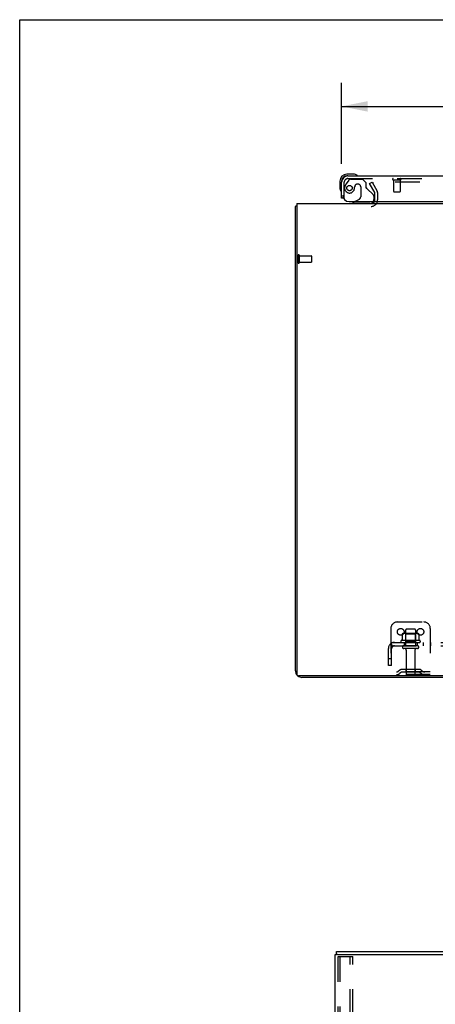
# Model space of a CAD drawing. Header units: inches. Extents: x 0 to 170, y 0 to 110.
# Tile 6 of 15: x 0 to 16, y 73 to 110. Entities that reach past the tile are written whole.
import ezdxf

# ---------------------------------------------------------------- set-up
doc = ezdxf.new("R2010")
doc.units = ezdxf.units.IN
doc.header["$LTSCALE"] = 9.35
doc.header["$MEASUREMENT"] = 0
doc.linetypes.add('HIDDEN', pattern=[0.2, 0.1, -0.1])
doc.layers.get('0').update_dxf_attribs({"linetype": 'CONTINUOUS'})
for name, color, linetype in [('DEFAULT_2', 8, 'HIDDEN'), ('DIMENSIONS', 7, 'CONTINUOUS'), ('DOOR_ASSEMBLY', 7, 'CONTINUOUS'), ('SUBPANEL', 7, 'CONTINUOUS')]:
    doc.layers.add(name, color=color, linetype=linetype)
doc.styles.get("Standard").update_dxf_attribs({"font": 'arial.ttf'})
doc.dimstyles.new('DIMSTYLE_1', dxfattribs={"dimtxt": 0.75, "dimasz": 1, "dimexe": 0.09, "dimexo": 0.07, "dimgap": 0.0375, "dimtad": 0, "dimtih": 1, "dimtoh": 1, "dimzin": 4, "dimdsep": 46, "dimtxsty": 'Standard', "dimblk": '_FILLED', "dimblk1": '_FILLED', "dimblk2": '_FILLED', "dimcen": 0.09, "dimadec": 3, "dimazin": 1, "dimtfac": 1, "dimtdec": 3, "dimtofl": 0, "dimtmove": 0, "dimatfit": 3, "dimldrblk": '_FILLED', "dimfxl": 0, "dimtolj": 1, "dimtzin": 4, "dimarcsym": 0})

# ---------------------------------------------------------------- blocks, each defined once
blk = doc.blocks.new('_FILLED')
at = {"color": 0, "linetype": 'ByBlock'}
blk.add_solid([(0, 0), (-1, 0.2), (-1, -0.2)], dxfattribs=at)
blk = doc.blocks.new('*D7')
at = {"layer": 'DIMENSIONS', "color": 2, "linetype": 'Continuous'}
for p, q in [((12.23, 104.52), (12.23, 107.604)), ((36.417, 104.52), (36.417, 107.604)), ((12.23, 106.704), (20.923, 106.704)), ((36.417, 106.704), (27.724, 106.704))]:
    blk.add_line(p, q, dxfattribs=at)
at = {"layer": 'DIMENSIONS', "color": 2, "linetype": 'Continuous', "rotation": 180}
blk.add_blockref('_FILLED', (12.23, 106.704), dxfattribs=at)
at = {"layer": 'DIMENSIONS', "color": 2, "linetype": 'Continuous'}
blk.add_blockref('_FILLED', (36.417, 106.704), dxfattribs=at)
at = {"layer": 'DIMENSIONS', "color": 2, "linetype": 'Continuous', "insert": (24.323, 107.079), "char_height": 0.75, "width": 6.05019, "attachment_point": 2, "line_spacing_factor": 0.9}
blk.add_mtext('24.19 DOOR', dxfattribs=at)

msp = doc.modelspace()

# ---------------------------------------------------------------- linework, layer by layer
at = {"color": 7, "linetype": 'Continuous'}
for p, q in [((0, 0), (0, 110)), ((0, 110), (170, 110)), ((12.036, 74.482), (12.036, 74.586)), ((12.074, 74.482), (12.04, 74.482))]:
    msp.add_line(p, q, dxfattribs=at)
at = {"color": 3, "linetype": 'Continuous'}
for p, q in [((10.48, 85.255), (10.48, 102.905)), ((10.532, 103.009), (10.532, 85.121)), ((10.532, 103.009), (38.678, 103.009)), ((38.618, 85.061), (10.592, 85.061)), ((17.98, 85.009), (10.726, 85.009)), ((11.984, 6.69), (11.984, 74.482)), ((11.984, 74.482), (12.04, 74.482)), ((12.036, 74.586), (29.738, 74.586)), ((12.074, 74.482), (29.738, 74.482))]:
    msp.add_line(p, q, dxfattribs=at)
for points in [[(10.514, 102.921), (10.507, 102.919), (10.504, 102.918), (10.501, 102.918), (10.498, 102.917), (10.495, 102.916), (10.492, 102.916), (10.49, 102.915), (10.488, 102.914), (10.486, 102.913), (10.484, 102.912), (10.483, 102.911), (10.482, 102.91), (10.481, 102.909), (10.48, 102.908), (10.48, 102.906), (10.48, 102.905)], [(10.532, 102.925), (10.53, 102.924), (10.526, 102.923), (10.522, 102.922), (10.518, 102.921), (10.514, 102.921)]]:
    msp.add_lwpolyline(points, dxfattribs=at)
for centre, radius, start, end in [((13.358, 103.151), 0.142, 270, 333.5225), ((10.726, 85.255), 0.246, 180, 219.4476), ((10.592, 85.121), 0.06, 180, 270), ((10.726, 85.255), 0.246, 230.5532, 270)]:
    msp.add_arc(centre, radius, start, end, dxfattribs=at)
at = {"layer": 'DEFAULT_2', "color": 8, "linetype": 'HIDDEN'}
for p, q in [((13.3, 103.769), (13.39, 103.821)), ((13.496, 103.43), (13.3, 103.769)), ((13.39, 103.821), (13.586, 103.482)), ((35.773, 103.821), (13.436, 103.821)), ((13.501, 103.151), (13.501, 103.413)), ((13.605, 103.151), (13.605, 103.413)), ((10.584, 101.047), (10.584, 100.763)), ((10.627, 101.047), (10.627, 100.763)), ((10.627, 101.029), (11.074, 101.029)), ((10.627, 100.781), (11.074, 100.781)), ((11.084, 101.019), (11.084, 100.791)), ((14.105, 86.863), (14.105, 85.113)), ((14.355, 87.113), (15.355, 87.113)), ((14.667, 86.808), (14.667, 86.213)), ((15.012, 86.838), (14.697, 86.838)), ((15.042, 86.808), (15.042, 86.213)), ((15.605, 86.863), (15.605, 85.113)), ((14.536, 86.653), (14.536, 86.434)), ((15.11, 86.674), (14.599, 86.674)), ((14.671, 86.654), (14.651, 86.674)), ((14.671, 86.358), (14.671, 86.654)), ((15.038, 86.654), (14.671, 86.654)), ((15.038, 86.654), (15.058, 86.674)), ((15.038, 86.358), (15.038, 86.654)), ((15.174, 86.653), (15.174, 86.434)), ((15.211, 86.408), (14.499, 86.408)), ((14.521, 86.338), (15.189, 86.338)), ((15.112, 86.213), (14.597, 86.213)), ((15.112, 86.103), (14.597, 86.103)), ((14.671, 86.358), (14.651, 86.338)), ((15.038, 86.358), (14.671, 86.358)), ((15.038, 86.358), (15.058, 86.338)), ((14.69, 86.04), (14.69, 85.143)), ((15.02, 86.04), (15.02, 85.143)), ((15.195, 85.307), (14.514, 85.307)), ((14.68, 85.307), (14.68, 85.203)), ((15.03, 85.307), (15.03, 85.203)), ((15.605, 85.217), (14.105, 85.217)), ((15.605, 85.113), (14.105, 85.113)), ((14.448, 85.285), (14.38, 85.237)), ((14.508, 85.201), (14.44, 85.152)), ((15.195, 85.203), (14.514, 85.203)), ((15.201, 85.201), (15.269, 85.152)), ((15.262, 85.285), (15.33, 85.237)), ((12.088, 74.369), (12.088, 6.804)), ((12.109, 74.399), (12.183, 74.399)), ((12.162, 74.369), (12.162, 6.804)), ((12.183, 74.399), (12.663, 74.399)), ((12.559, 6.774), (12.559, 74.399)), ((12.663, 6.774), (12.663, 74.399))]:
    msp.add_line(p, q, dxfattribs=at)
for points in [[(13.436, 103.821), (13.434, 103.821), (13.433, 103.821), (13.431, 103.821), (13.429, 103.82), (13.427, 103.82), (13.426, 103.819), (13.424, 103.818), (13.423, 103.817), (13.421, 103.816), (13.42, 103.815), (13.419, 103.813), (13.418, 103.812), (13.418, 103.81), (13.417, 103.809), (13.417, 103.807), (13.416, 103.806), (13.416, 103.804)], [(13.416, 103.804), (13.416, 103.803), (13.417, 103.801), (13.417, 103.799), (13.418, 103.798), (13.418, 103.796)], [(14.536, 86.434), (14.536, 86.433), (14.536, 86.432), (14.535, 86.431), (14.535, 86.43), (14.535, 86.43), (14.534, 86.429), (14.534, 86.428), (14.533, 86.428), (14.533, 86.428), (14.533, 86.427), (14.533, 86.427), (14.532, 86.427), (14.532, 86.426), (14.532, 86.426), (14.531, 86.426), (14.531, 86.426), (14.531, 86.426), (14.531, 86.426)], [(14.542, 86.662), (14.54, 86.661), (14.539, 86.66), (14.538, 86.659), (14.537, 86.657), (14.536, 86.656), (14.536, 86.654), (14.536, 86.653)], [(15.168, 86.662), (15.169, 86.661), (15.17, 86.66), (15.172, 86.659), (15.172, 86.657), (15.173, 86.656), (15.174, 86.654), (15.174, 86.653)], [(15.179, 86.426), (15.179, 86.426), (15.178, 86.426), (15.178, 86.426), (15.178, 86.426), (15.178, 86.426), (15.177, 86.427), (15.177, 86.427), (15.177, 86.427), (15.176, 86.428), (15.176, 86.428), (15.176, 86.428), (15.175, 86.429), (15.175, 86.43), (15.175, 86.43), (15.174, 86.431), (15.174, 86.432), (15.174, 86.433), (15.174, 86.434)], [(12.109, 74.399), (12.104, 74.397), (12.099, 74.395), (12.094, 74.39), (12.091, 74.384), (12.089, 74.377), (12.088, 74.369)], [(12.183, 74.399), (12.177, 74.397), (12.172, 74.395), (12.168, 74.39), (12.164, 74.384), (12.162, 74.377), (12.162, 74.369)]]:
    msp.add_lwpolyline(points, dxfattribs=at)
for centre in [(14.48, 86.738), (15.23, 86.738)]:
    msp.add_circle(centre, 0.128, dxfattribs=at)
for centre, radius, start, end in [((13.468, 103.413), 0.033, 0, 30), ((13.468, 103.413), 0.137, 0, 30), ((13.358, 103.151), 0.246, 270, 360), ((13.358, 103.151), 0.142, 333.5225, 360), ((10.605, 101.047), 0.0215, 0, 180), ((11.074, 101.019), 0.01, 0, 90), ((10.605, 100.763), 0.0215, 180, 360), ((11.074, 100.791), 0.01, 270, 360), ((14.355, 86.863), 0.25, 90, 180), ((14.697, 86.808), 0.03, 90, 180), ((15.012, 86.808), 0.03, 0, 90), ((15.355, 86.863), 0.25, 0, 90), ((14.599, 86.533), 0.141, 90, 113.95), ((15.11, 86.533), 0.141, 66.05, 90), ((14.521, 86.376), 0.0384, 124.4497, 270), ((14.855, 85.808), 0.698, 117.6814, 120.6631), ((14.597, 86.158), 0.055, 90, 270), ((14.627, 86.04), 0.0625, 0, 90), ((15.082, 86.04), 0.0625, 90, 180), ((15.112, 86.158), 0.055, 270, 90), ((14.855, 85.808), 0.698, 59.3369, 62.3186), ((15.189, 86.376), 0.0384, 270, 55.5503), ((14.514, 85.193), 0.114, 90, 125.7539), ((15.195, 85.193), 0.114, 54.2461, 90), ((14.319, 85.321), 0.104, 270, 305.7539), ((14.319, 85.321), 0.208, 270, 305.7539), ((14.514, 85.193), 0.01, 90, 125.7539), ((14.72, 85.143), 0.03, 180, 270), ((14.99, 85.143), 0.03, 270, 360), ((15.195, 85.193), 0.01, 54.2461, 90), ((15.391, 85.321), 0.208, 234.2461, 270), ((15.391, 85.321), 0.104, 234.2461, 270)]:
    msp.add_arc(centre, radius, start, end, dxfattribs=at)
at = {"layer": 'DOOR_ASSEMBLY', "color": 7, "linetype": 'Continuous'}
for p, q in [((12.689, 104.127), (12.433, 104.127)), ((12.476, 104.067), (12.433, 104.067)), ((12.727, 104.124), (12.689, 104.127)), ((12.17, 103.864), (12.17, 103.608)), ((12.23, 103.864), (12.23, 103.82)), ((12.17, 103.608), (12.173, 103.57)), ((12.305, 103.213), (12.23, 103.213)), ((12.741, 103.088), (12.672, 103.048)), ((12.672, 103.009), (12.672, 103.048))]:
    msp.add_line(p, q, dxfattribs=at)
at = {"layer": 'DOOR_ASSEMBLY', "color": 3, "linetype": 'Continuous'}
for p, q in [((12.476, 104.067), (36.171, 104.067)), ((12.23, 103.213), (12.23, 103.82)), ((12.522, 103.088), (36.355, 103.088))]:
    msp.add_line(p, q, dxfattribs=at)
at = {"layer": 'DOOR_ASSEMBLY', "color": 8, "linetype": 'HIDDEN'}
for p, q in [((12.334, 103.213), (12.334, 103.82)), ((12.51, 103.908), (12.408, 103.764)), ((12.476, 103.963), (36.171, 103.963)), ((12.574, 103.942), (13.026, 103.942)), ((12.731, 103.652), (12.731, 103.663)), ((12.862, 103.75), (12.829, 103.75)), ((12.96, 103.652), (12.96, 103.272)), ((13.152, 103.816), (13.026, 103.942)), ((13.152, 103.816), (13.152, 103.637)), ((14.192, 103.92), (14.476, 103.92)), ((14.21, 103.92), (14.21, 103.473)), ((14.458, 103.92), (14.458, 103.473)), ((13.21, 103.578), (13.429, 103.359)), ((13.459, 103.289), (13.459, 103.166)), ((14.22, 103.463), (14.448, 103.463)), ((12.334, 103.213), (12.305, 103.213)), ((13.302, 103.009), (12.672, 103.009)), ((12.741, 103.088), (12.91, 103.186))]:
    msp.add_line(p, q, dxfattribs=at)
msp.add_circle((12.534, 103.6), 0.101, dxfattribs=at)
at = {"layer": 'DOOR_ASSEMBLY', "color": 7, "linetype": 'Continuous'}
for centre, radius, start, end in [((12.433, 103.864), 0.263, 90, 180), ((12.433, 103.864), 0.203, 90, 180), ((12.689, 103.877), 0.25, 59.1101, 90), ((12.81, 104.082), 0.015, 270, 353.6204), ((12.81, 104.079), 0.015, 6.3796, 59.1101), ((12.42, 103.608), 0.25, 180, 210.8899), ((12.218, 103.487), 0.015, 210.8899, 263.6204), ((12.215, 103.487), 0.015, 276.3796, 360), ((13.302, 103.166), 0.157, 270, 330.1697)]:
    msp.add_arc(centre, radius, start, end, dxfattribs=at)
at = {"layer": 'DOOR_ASSEMBLY', "color": 3, "linetype": 'Continuous'}
for centre, radius, start, end in [((12.476, 103.82), 0.246, 90, 180), ((12.522, 103.338), 0.25, 180, 270)]:
    msp.add_arc(centre, radius, start, end, dxfattribs=at)
at = {"layer": 'DOOR_ASSEMBLY', "color": 8, "linetype": 'HIDDEN'}
for centre, radius, start, end in [((12.476, 103.82), 0.142, 90, 180), ((12.534, 103.6), 0.187, 163.1561, 342.1518), ((12.724, 103.542), 0.386, 144.9, 163.1561), ((12.574, 103.863), 0.079, 90, 144.9), ((12.338, 103.663), 0.393, 342.0702, 358.3401), ((12.829, 103.652), 0.098, 90, 180), ((12.862, 103.652), 0.098, 0, 90), ((14.192, 103.941), 0.0215, 90, 270), ((14.476, 103.941), 0.0215, 270, 90), ((12.86, 103.272), 0.1, 300.092, 360), ((13.191, 103.637), 0.039, 180, 248.3904), ((13.14, 103.508), 0.1, 45, 68.3904), ((13.359, 103.289), 0.1, 0, 45), ((14.22, 103.473), 0.01, 180, 270), ((14.448, 103.473), 0.01, 270, 360), ((13.302, 103.166), 0.157, 330.1697, 360)]:
    msp.add_arc(centre, radius, start, end, dxfattribs=at)
at = {"layer": 'SUBPANEL', "color": 8, "linetype": 'HIDDEN'}
for p, q in [((14.011, 85.463), (14.011, 86.101)), ((14.097, 86.284), (14.177, 86.187)), ((14.136, 86.213), (14.136, 86.338)), ((14.136, 86.338), (35.073, 86.338)), ((14.136, 86.213), (35.073, 86.213)), ((14.136, 85.463), (14.136, 86.101)), ((14.605, 86.338), (14.605, 86.213)), ((15.105, 86.338), (15.105, 86.213)), ((15.333, 86.338), (15.333, 86.213)), ((15.614, 86.338), (15.614, 86.213)), ((14.136, 85.713), (14.011, 85.713)), ((14.136, 85.463), (14.011, 85.463))]:
    msp.add_line(p, q, dxfattribs=at)
for points in [[(14.097, 86.284), (14.1, 86.286), (14.102, 86.288), (14.104, 86.291), (14.106, 86.294), (14.108, 86.297), (14.109, 86.301), (14.111, 86.305), (14.113, 86.308)], [(14.113, 86.308), (14.116, 86.315), (14.117, 86.319), (14.119, 86.322), (14.12, 86.325), (14.122, 86.328), (14.124, 86.33), (14.126, 86.333), (14.128, 86.335), (14.129, 86.336), (14.131, 86.337), (14.133, 86.338), (14.135, 86.338), (14.136, 86.338)], [(14.136, 86.272), (14.136, 86.272), (14.136, 86.273), (14.136, 86.273), (14.136, 86.273), (14.136, 86.272), (14.136, 86.272), (14.136, 86.272), (14.136, 86.271), (14.136, 86.271), (14.136, 86.27), (14.136, 86.27)], [(14.159, 86.209), (14.159, 86.209), (14.159, 86.209), (14.159, 86.209), (14.159, 86.209), (14.159, 86.209), (14.158, 86.21), (14.158, 86.21), (14.158, 86.211), (14.158, 86.211), (14.157, 86.212), (14.157, 86.212), (14.157, 86.213), (14.156, 86.213), (14.156, 86.214), (14.156, 86.214), (14.155, 86.215), (14.155, 86.216), (14.155, 86.216), (14.154, 86.217), (14.154, 86.217), (14.154, 86.218), (14.153, 86.219), (14.153, 86.219), (14.153, 86.22), (14.152, 86.221), (14.152, 86.222), (14.152, 86.222), (14.151, 86.223), (14.151, 86.224), (14.151, 86.224), (14.15, 86.225), (14.15, 86.226), (14.15, 86.227), (14.149, 86.228), (14.149, 86.228), (14.149, 86.229), (14.148, 86.23), (14.148, 86.231), (14.148, 86.232), (14.147, 86.232), (14.147, 86.233), (14.147, 86.234), (14.146, 86.235), (14.146, 86.236), (14.145, 86.237), (14.145, 86.238), (14.145, 86.239), (14.144, 86.24), (14.144, 86.241), (14.144, 86.242), (14.143, 86.243), (14.143, 86.244), (14.143, 86.245), (14.142, 86.246), (14.142, 86.247), (14.142, 86.248), (14.141, 86.249), (14.141, 86.25), (14.141, 86.251), (14.14, 86.252), (14.14, 86.253), (14.14, 86.254), (14.139, 86.255), (14.139, 86.256), (14.139, 86.258), (14.139, 86.259), (14.138, 86.26), (14.138, 86.261), (14.138, 86.262), (14.138, 86.263), (14.137, 86.264), (14.137, 86.265), (14.137, 86.266), (14.137, 86.267), (14.137, 86.268), (14.136, 86.269), (14.136, 86.27), (14.136, 86.271), (14.136, 86.271), (14.136, 86.272), (14.136, 86.272), (14.136, 86.272)], [(14.163, 86.195), (14.16, 86.198), (14.158, 86.2), (14.156, 86.202), (14.154, 86.204), (14.152, 86.205), (14.149, 86.207), (14.147, 86.209), (14.145, 86.21), (14.143, 86.211), (14.141, 86.212), (14.139, 86.213), (14.137, 86.213), (14.136, 86.213)], [(14.156, 86.212), (14.157, 86.212), (14.157, 86.212), (14.157, 86.211), (14.158, 86.211), (14.158, 86.21), (14.158, 86.21), (14.158, 86.21), (14.159, 86.209), (14.159, 86.209), (14.159, 86.209)], [(14.177, 86.187), (14.176, 86.187), (14.176, 86.187), (14.175, 86.187), (14.174, 86.187), (14.173, 86.187), (14.172, 86.188), (14.171, 86.189), (14.17, 86.19), (14.168, 86.191), (14.167, 86.192), (14.165, 86.193), (14.163, 86.195)]]:
    msp.add_lwpolyline(points, dxfattribs=at)
for radius in [0.237, 0.112]:
    msp.add_arc((14.248, 86.101), radius, 90, 180, dxfattribs=at)

# ---------------------------------------------------------------- dimensions: what is measured, and where the dimension line sits
at = {"layer": 'DIMENSIONS', "color": 2, "linetype": 'Continuous'}
dim = msp.add_linear_dim(base=(12.23, 106.704), p1=(36.417, 104.45), p2=(12.23, 104.45), angle=180, text='<> DOOR', dimstyle='DIMSTYLE_1', dxfattribs=at)
dim.commit()
dim.dimension.update_dxf_attribs({"geometry": '*D7', "text_midpoint": (24.323, 106.704), "dimtype": 160})

doc.saveas('drawing.dxf')
